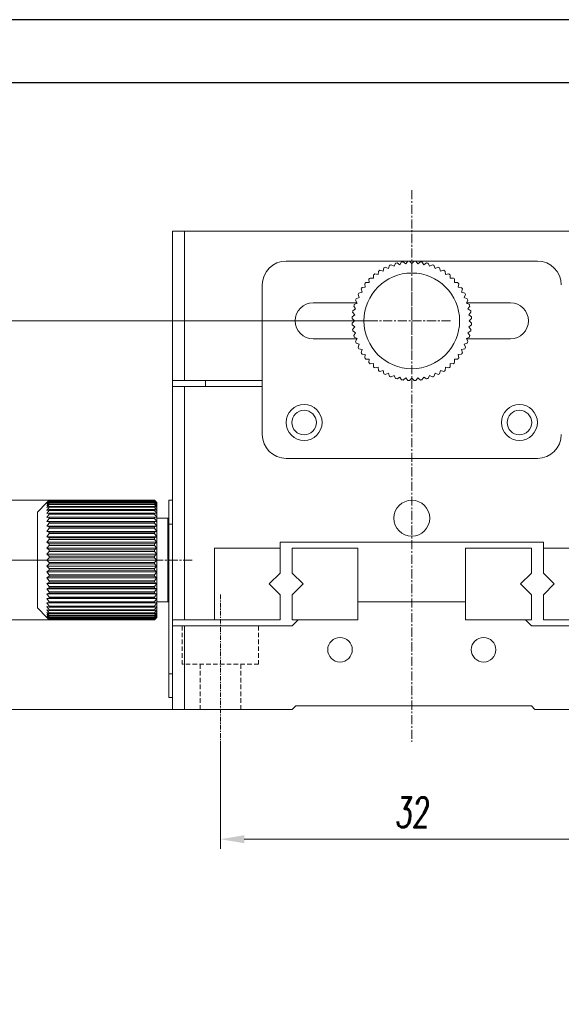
# Model space of a CAD drawing. Header units: millimetres. Extents: x 13381 to 13678, y 211 to 627.
# Tile 33 of 51: x 13435 to 13481, y 545 to 627. Entities that reach past the tile are written whole.
import ezdxf

# ---------------------------------------------------------------- set-up
doc = ezdxf.new("R2010")
doc.units = ezdxf.units.MM
doc.header["$LTSCALE"] = 0.3
doc.linetypes.add('CENTERX2', pattern=[20.32, 12.7, -2.54, 2.54, -2.54])
doc.linetypes.add('DASHED', pattern=[19.05, 12.7, -6.35])
for name, color, linetype, lineweight in [('中心线', 5, 'CENTERX2', 13), ('外框', 7, 'Continuous', 30), ('标注', 1, 'Continuous', 18), ('虚线', 6, 'DASHED', 13)]:
    doc.layers.add(name, color=color, linetype=linetype, lineweight=lineweight)
doc.styles.get("Standard").update_dxf_attribs({"font": 'txt.shx', "width": 0.67, "oblique": 5, "bigfont": 'gbcbig.shx'})
doc.dimstyles.new('1', dxfattribs={"dimtxt": 2.5, "dimasz": 2, "dimexe": 0.8, "dimexo": 0, "dimgap": 1, "dimtad": 1, "dimdec": 1, "dimdsep": 46, "dimtxsty": 'Standard', "dimcen": 0, "dimclrd": 256, "dimclre": 256, "dimclrt": 256, "dimadec": 0, "dimazin": 0, "dimtfac": 1, "dimtdec": 1, "dimtmove": 0, "dimatfit": 3, "dimfxl": 0, "dimtzin": 0, "dimlwd": -1, "dimlwe": -1, "dimarcsym": 0})

# ---------------------------------------------------------------- blocks, each defined once
blk = doc.blocks.new('Y')
at = {"lineweight": 30}
for points in [[(-3857.435, 2213.991), (-4154.435, 2213.991), (-4154.435, 2003.969)], [(-4136.757, 2009.273), (-4136.757, 2208.687), (-3862.739, 2208.687)]]:
    blk.add_lwpolyline(points, dxfattribs=at)
blk = doc.blocks.new('W')
blk.add_blockref('Y', (0, 0))
blk = doc.blocks.new('*D180')
at = {"layer": 'Defpoints', "color": 0}
for p in [(13452.023, 566.966), (13484.023, 566.966), (13452.023, 558.878)]:
    blk.add_point(p, dxfattribs=at)
at = {"layer": '标注'}
for p, q in [((13452.023, 566.966), (13452.023, 558.078)), ((13484.023, 566.966), (13484.023, 558.078)), ((13482.023, 558.878), (13454.023, 558.878))]:
    blk.add_line(p, q, dxfattribs=at)
for points in [[(13454.023, 559.211), (13454.023, 558.544), (13452.023, 558.878)], [(13482.023, 559.211), (13482.023, 558.544), (13484.023, 558.878)]]:
    blk.add_solid(points, dxfattribs=at)
at = {"layer": '标注', "insert": (13468.023, 561.128), "char_height": 2.5, "attachment_point": 5}
blk.add_mtext('32', dxfattribs=at)
blk = doc.blocks.new('*D183')
at = {"layer": 'Defpoints', "color": 0}
for p in [(13437.723, 587.216), (13432.73, 577.224), (13437.723, 577.224)]:
    blk.add_point(p, dxfattribs=at)
at = {"layer": '标注'}
for p, q in [((13432.73, 587.216), (13432.73, 597.113)), ((13437.723, 587.216), (13431.93, 587.216)), ((13432.73, 579.224), (13432.73, 585.216)), ((13437.723, 577.224), (13431.93, 577.224))]:
    blk.add_line(p, q, dxfattribs=at)
for points in [[(13432.397, 585.216), (13433.064, 585.216), (13432.73, 587.216)], [(13432.397, 579.224), (13433.064, 579.224), (13432.73, 577.224)]]:
    blk.add_solid(points, dxfattribs=at)
at = {"layer": '标注', "insert": (13430.48, 594.244), "char_height": 2.5, "attachment_point": 5, "rotation": 90}
blk.add_mtext('%%C10', dxfattribs=at)
blk = doc.blocks.new('*D184')
at = {"layer": 'Defpoints', "color": 0}
for p in [(13464.773, 602.22), (13422.063, 569.72), (13448.023, 569.72)]:
    blk.add_point(p, dxfattribs=at)
at = {"layer": '标注'}
for p, q in [((13464.773, 602.22), (13421.263, 602.22)), ((13422.063, 600.22), (13422.063, 571.72)), ((13448.023, 569.72), (13421.263, 569.72))]:
    blk.add_line(p, q, dxfattribs=at)
for points in [[(13421.73, 600.22), (13422.396, 600.22), (13422.063, 602.22)], [(13421.73, 571.72), (13422.396, 571.72), (13422.063, 569.72)]]:
    blk.add_solid(points, dxfattribs=at)
at = {"layer": '标注', "insert": (13419.813, 585.97), "char_height": 2.5, "attachment_point": 5, "rotation": 90}
blk.add_mtext('32.5', dxfattribs=at)
blk = doc.blocks.new('*D187')
at = {"layer": 'Defpoints', "color": 0}
for p in [(13436.723, 582.22), (13426.926, 569.72), (13448.523, 569.72)]:
    blk.add_point(p, dxfattribs=at)
at = {"layer": '标注'}
for p, q in [((13436.723, 582.22), (13426.126, 582.22)), ((13426.926, 580.22), (13426.926, 571.72)), ((13448.523, 569.72), (13426.126, 569.72))]:
    blk.add_line(p, q, dxfattribs=at)
for points in [[(13426.593, 580.22), (13427.259, 580.22), (13426.926, 582.22)], [(13426.593, 571.72), (13427.259, 571.72), (13426.926, 569.72)]]:
    blk.add_solid(points, dxfattribs=at)
at = {"layer": '标注', "insert": (13424.676, 575.97), "char_height": 2.5, "attachment_point": 5, "rotation": 90}
blk.add_mtext('12.5', dxfattribs=at)

msp = doc.modelspace()

# ---------------------------------------------------------------- linework, layer by layer
at = {"color": 7, "linetype": 'Continuous', "lineweight": 15}
for p, q in [((13448.023, 597.22), (13448.023, 609.72)), ((13448.023, 609.72), (13449.023, 609.72)), ((13449.023, 609.72), (13449.023, 597.22)), ((13487.023, 609.72), (13449.023, 609.72)), ((13478.523, 607.22), (13457.523, 607.22)), ((13466.17, 606.864), (13466.071, 606.605)), ((13466.54, 606.785), (13466.292, 606.911)), ((13466.666, 607.032), (13466.54, 606.785)), ((13467.025, 606.915), (13466.792, 607.066)), ((13467.176, 607.148), (13467.025, 606.915)), ((13467.521, 606.994), (13467.306, 607.168)), ((13467.696, 607.21), (13467.521, 606.994)), ((13468.023, 607.02), (13467.827, 607.216)), ((13468.219, 607.216), (13468.023, 607.02)), ((13468.525, 606.994), (13468.35, 607.21)), ((13468.74, 607.168), (13468.525, 606.994)), ((13469.021, 606.915), (13468.87, 607.148)), ((13469.254, 607.066), (13469.021, 606.915)), ((13469.506, 606.785), (13469.38, 607.032)), ((13469.753, 606.911), (13469.506, 606.785)), ((13469.975, 606.605), (13469.876, 606.864)), ((13464.826, 606.064), (13464.811, 605.787)), ((13465.202, 606.103), (13464.928, 606.147)), ((13465.245, 606.377), (13465.202, 606.103)), ((13465.623, 606.377), (13465.355, 606.449)), ((13465.695, 606.645), (13465.623, 606.377)), ((13466.071, 606.605), (13465.812, 606.705)), ((13470.234, 606.705), (13469.975, 606.605)), ((13470.423, 606.377), (13470.351, 606.645)), ((13470.691, 606.449), (13470.423, 606.377)), ((13470.844, 606.103), (13470.801, 606.377)), ((13471.118, 606.147), (13470.844, 606.103)), ((13471.235, 605.787), (13471.22, 606.064)), ((13455.523, 605.22), (13455.523, 592.72)), ((13464.096, 605.316), (13464.14, 605.042)), ((13464.456, 605.432), (13464.179, 605.418)), ((13464.441, 605.709), (13464.456, 605.432)), ((13464.811, 605.787), (13464.534, 605.802)), ((13471.512, 605.802), (13471.235, 605.787)), ((13471.59, 605.432), (13471.605, 605.709)), ((13471.867, 605.418), (13471.59, 605.432)), ((13471.906, 605.042), (13471.95, 605.316)), ((13463.538, 604.432), (13463.638, 604.173)), ((13463.866, 604.62), (13463.598, 604.548)), ((13463.794, 604.888), (13463.866, 604.62)), ((13464.14, 605.042), (13463.866, 604.998)), ((13472.18, 604.998), (13471.906, 605.042)), ((13472.18, 604.62), (13472.252, 604.888)), ((13472.448, 604.548), (13472.18, 604.62)), ((13472.408, 604.173), (13472.507, 604.432)), ((13463.449, 603.72), (13459.773, 603.72)), ((13463.177, 603.451), (13463.328, 603.218)), ((13463.458, 603.704), (13463.211, 603.578)), ((13463.332, 603.951), (13463.458, 603.704)), ((13463.638, 604.173), (13463.379, 604.073)), ((13472.667, 604.073), (13472.408, 604.173)), ((13472.588, 603.704), (13472.714, 603.951)), ((13472.835, 603.578), (13472.588, 603.704)), ((13476.273, 603.72), (13472.597, 603.72)), ((13472.718, 603.218), (13472.869, 603.451)), ((13463.249, 602.722), (13463.034, 602.547)), ((13463.075, 602.938), (13463.249, 602.722)), ((13463.328, 603.218), (13463.095, 603.067)), ((13472.951, 603.067), (13472.718, 603.218)), ((13472.797, 602.722), (13472.971, 602.938)), ((13473.012, 602.547), (13472.797, 602.722)), ((13463.027, 602.416), (13463.223, 602.22)), ((13463.223, 602.22), (13463.027, 602.024)), ((13463.034, 601.893), (13463.249, 601.718)), ((13472.797, 601.718), (13473.012, 601.893)), ((13472.823, 602.22), (13473.019, 602.416)), ((13473.019, 602.024), (13472.823, 602.22)), ((13463.249, 601.718), (13463.075, 601.503)), ((13463.095, 601.373), (13463.328, 601.222)), ((13463.328, 601.222), (13463.177, 600.99)), ((13472.718, 601.222), (13472.951, 601.373)), ((13472.869, 600.99), (13472.718, 601.222)), ((13472.971, 601.503), (13472.797, 601.718)), ((13459.773, 600.72), (13463.449, 600.72)), ((13463.211, 600.863), (13463.458, 600.737)), ((13463.458, 600.737), (13463.332, 600.49)), ((13463.379, 600.367), (13463.638, 600.268)), ((13463.638, 600.268), (13463.538, 600.009)), ((13472.408, 600.268), (13472.667, 600.367)), ((13472.507, 600.009), (13472.408, 600.268)), ((13472.588, 600.737), (13472.835, 600.863)), ((13472.714, 600.49), (13472.588, 600.737)), ((13472.597, 600.72), (13476.273, 600.72)), ((13463.598, 599.892), (13463.866, 599.82)), ((13463.866, 599.82), (13463.794, 599.552)), ((13463.866, 599.442), (13464.14, 599.399)), ((13464.14, 599.399), (13464.096, 599.125)), ((13471.906, 599.399), (13472.18, 599.442)), ((13471.95, 599.125), (13471.906, 599.399)), ((13472.18, 599.82), (13472.448, 599.892)), ((13472.252, 599.552), (13472.18, 599.82)), ((13464.179, 599.023), (13464.456, 599.008)), ((13464.456, 599.008), (13464.441, 598.731)), ((13464.534, 598.639), (13464.811, 598.653)), ((13464.811, 598.653), (13464.826, 598.376)), ((13471.22, 598.376), (13471.235, 598.653)), ((13471.235, 598.653), (13471.512, 598.639)), ((13471.59, 599.008), (13471.867, 599.023)), ((13471.605, 598.731), (13471.59, 599.008)), ((13464.928, 598.294), (13465.202, 598.337)), ((13465.202, 598.337), (13465.245, 598.063)), ((13465.355, 597.992), (13465.623, 598.063)), ((13465.623, 598.063), (13465.695, 597.795)), ((13465.812, 597.736), (13466.071, 597.835)), ((13466.071, 597.835), (13466.17, 597.576)), ((13469.876, 597.576), (13469.975, 597.835)), ((13469.975, 597.835), (13470.234, 597.736)), ((13470.351, 597.795), (13470.423, 598.063)), ((13470.423, 598.063), (13470.691, 597.992)), ((13470.801, 598.063), (13470.844, 598.337)), ((13470.844, 598.337), (13471.118, 598.294)), ((13449.023, 597.22), (13448.023, 597.22)), ((13448.023, 596.72), (13448.023, 597.22)), ((13455.523, 597.22), (13449.023, 597.22)), ((13450.773, 597.22), (13450.773, 596.72)), ((13466.292, 597.529), (13466.54, 597.655)), ((13466.54, 597.655), (13466.666, 597.408)), ((13466.792, 597.374), (13467.025, 597.525)), ((13467.025, 597.525), (13467.176, 597.292)), ((13467.306, 597.272), (13467.521, 597.447)), ((13467.521, 597.447), (13467.696, 597.231)), ((13467.827, 597.224), (13468.023, 597.42)), ((13468.023, 597.42), (13468.219, 597.224)), ((13468.35, 597.231), (13468.525, 597.447)), ((13468.525, 597.447), (13468.74, 597.272)), ((13468.87, 597.292), (13469.021, 597.525)), ((13469.021, 597.525), (13469.254, 597.374)), ((13469.38, 597.408), (13469.506, 597.655)), ((13469.506, 597.655), (13469.753, 597.529)), ((13448.023, 577.22), (13448.023, 596.72)), ((13449.023, 596.72), (13448.023, 596.72)), ((13449.023, 596.72), (13449.023, 577.22)), ((13449.023, 596.72), (13455.523, 596.72)), ((13457.523, 590.72), (13478.523, 590.72)), ((13437.523, 587.02), (13436.723, 586.22)), ((13437.723, 587.216), (13437.523, 587.02)), ((13437.523, 586.994), (13437.723, 587.21)), ((13437.723, 587.168), (13437.523, 586.994)), ((13437.523, 586.915), (13437.723, 587.148)), ((13437.723, 587.066), (13437.523, 586.915)), ((13437.523, 586.785), (13437.723, 587.032)), ((13437.723, 587.216), (13437.723, 587.21)), ((13437.723, 587.216), (13446.523, 587.216)), ((13437.723, 587.21), (13446.523, 587.21)), ((13437.723, 587.168), (13437.723, 587.148)), ((13437.723, 587.168), (13446.523, 587.168)), ((13437.723, 587.148), (13446.523, 587.148)), ((13437.723, 587.066), (13437.723, 587.032)), ((13437.723, 587.066), (13446.523, 587.066)), ((13437.723, 587.032), (13446.523, 587.032)), ((13446.523, 587.21), (13446.523, 587.216)), ((13446.723, 587.02), (13446.523, 587.216)), ((13446.523, 587.21), (13446.723, 586.994)), ((13446.523, 587.148), (13446.523, 587.168)), ((13446.723, 586.994), (13446.523, 587.168)), ((13446.523, 587.148), (13446.723, 586.915)), ((13446.523, 587.032), (13446.523, 587.066)), ((13446.723, 586.915), (13446.523, 587.066)), ((13446.523, 587.032), (13446.723, 586.785)), ((13446.723, 587.02), (13446.723, 586.994)), ((13446.723, 586.994), (13446.723, 586.915)), ((13448.023, 587.22), (13447.723, 587.22)), ((13447.723, 585.22), (13447.723, 587.22)), ((13436.723, 578.22), (13436.723, 586.22)), ((13437.723, 586.911), (13437.523, 586.785)), ((13437.523, 586.605), (13437.723, 586.864)), ((13437.723, 586.705), (13437.523, 586.605)), ((13437.523, 586.377), (13437.723, 586.645)), ((13437.723, 586.449), (13437.523, 586.377)), ((13437.523, 586.104), (13437.723, 586.377)), ((13437.723, 586.911), (13437.723, 586.864)), ((13437.723, 586.911), (13446.523, 586.911)), ((13437.723, 586.864), (13446.523, 586.864)), ((13437.723, 586.705), (13437.723, 586.645)), ((13437.723, 586.705), (13446.523, 586.705)), ((13437.723, 586.645), (13446.523, 586.645)), ((13437.723, 586.449), (13437.723, 586.377)), ((13437.723, 586.449), (13446.523, 586.449)), ((13437.723, 586.377), (13446.523, 586.377)), ((13446.523, 586.864), (13446.523, 586.911)), ((13446.723, 586.785), (13446.523, 586.911)), ((13446.523, 586.864), (13446.723, 586.605)), ((13446.523, 586.645), (13446.523, 586.705)), ((13446.723, 586.605), (13446.523, 586.705)), ((13446.523, 586.645), (13446.723, 586.377)), ((13446.523, 586.377), (13446.523, 586.449)), ((13446.723, 586.377), (13446.523, 586.449)), ((13446.523, 586.377), (13446.723, 586.104)), ((13446.723, 586.915), (13446.723, 586.785)), ((13446.723, 586.785), (13446.723, 586.605)), ((13446.723, 586.605), (13446.723, 586.377)), ((13446.723, 586.377), (13446.723, 586.104)), ((13437.723, 586.147), (13437.523, 586.104)), ((13437.523, 585.787), (13437.723, 586.064)), ((13437.723, 585.802), (13437.523, 585.787)), ((13437.523, 585.432), (13437.723, 585.709)), ((13437.723, 585.418), (13437.523, 585.432)), ((13437.523, 585.432), (13446.723, 585.432)), ((13437.723, 586.147), (13437.723, 586.064)), ((13437.723, 586.147), (13446.523, 586.147)), ((13437.723, 586.064), (13446.523, 586.064)), ((13437.723, 585.802), (13437.723, 585.709)), ((13437.723, 585.802), (13446.523, 585.802)), ((13437.723, 585.709), (13446.523, 585.709)), ((13437.723, 585.418), (13437.723, 585.316)), ((13437.723, 585.418), (13446.523, 585.418)), ((13446.523, 586.064), (13446.523, 586.147)), ((13446.723, 586.104), (13446.523, 586.147)), ((13446.523, 586.064), (13446.723, 585.787)), ((13446.523, 585.709), (13446.523, 585.802)), ((13446.723, 585.787), (13446.523, 585.802)), ((13446.523, 585.709), (13446.723, 585.432)), ((13446.723, 585.432), (13446.523, 585.418)), ((13446.523, 585.316), (13446.523, 585.418)), ((13446.723, 586.104), (13446.723, 585.787)), ((13446.723, 585.787), (13446.723, 585.432)), ((13447.623, 585.72), (13446.723, 585.72)), ((13446.723, 585.432), (13446.723, 585.042)), ((13447.723, 585.62), (13447.623, 585.72)), ((13447.623, 582.22), (13447.623, 585.72)), ((13437.523, 585.042), (13437.723, 585.316)), ((13437.723, 584.998), (13437.523, 585.042)), ((13437.523, 585.042), (13446.723, 585.042)), ((13437.523, 584.62), (13437.723, 584.888)), ((13437.723, 584.548), (13437.523, 584.62)), ((13437.523, 584.62), (13446.723, 584.62)), ((13437.723, 585.316), (13446.523, 585.316)), ((13437.723, 584.998), (13437.723, 584.888)), ((13437.723, 584.998), (13446.523, 584.998)), ((13437.723, 584.888), (13446.523, 584.888)), ((13437.723, 584.548), (13437.723, 584.432)), ((13437.723, 584.548), (13446.523, 584.548)), ((13446.523, 585.316), (13446.723, 585.042)), ((13446.723, 585.042), (13446.523, 584.998)), ((13446.523, 584.888), (13446.523, 584.998)), ((13446.523, 584.888), (13446.723, 584.62)), ((13446.723, 584.62), (13446.523, 584.548)), ((13446.523, 584.432), (13446.523, 584.548)), ((13446.723, 585.042), (13446.723, 584.62)), ((13446.723, 584.62), (13446.723, 584.173)), ((13448.023, 585.22), (13447.723, 585.22)), ((13447.723, 572.72), (13447.723, 585.22)), ((13437.523, 584.173), (13437.723, 584.432)), ((13437.723, 584.073), (13437.523, 584.173)), ((13437.523, 584.173), (13446.723, 584.173)), ((13437.523, 583.704), (13437.723, 583.951)), ((13437.723, 583.578), (13437.523, 583.704)), ((13437.523, 583.704), (13446.723, 583.704)), ((13437.723, 584.432), (13446.523, 584.432)), ((13437.723, 584.073), (13437.723, 583.951)), ((13437.723, 584.073), (13446.523, 584.073)), ((13437.723, 583.951), (13446.523, 583.951)), ((13446.523, 584.432), (13446.723, 584.173)), ((13446.723, 584.173), (13446.523, 584.073)), ((13446.523, 583.951), (13446.523, 584.073)), ((13446.523, 583.951), (13446.723, 583.704)), ((13446.723, 583.704), (13446.523, 583.578)), ((13446.723, 584.173), (13446.723, 583.704)), ((13446.723, 583.704), (13446.723, 583.218)), ((13479.023, 583.72), (13457.023, 583.72)), ((13457.023, 583.72), (13457.023, 583.22)), ((13479.023, 583.72), (13479.023, 583.22)), ((13437.523, 583.218), (13437.723, 583.451)), ((13437.723, 583.067), (13437.523, 583.218)), ((13437.523, 583.218), (13446.723, 583.218)), ((13437.523, 582.722), (13437.723, 582.938)), ((13437.723, 583.578), (13437.723, 583.451)), ((13437.723, 583.578), (13446.523, 583.578)), ((13437.723, 583.451), (13446.523, 583.451)), ((13437.723, 583.067), (13437.723, 582.938)), ((13437.723, 583.067), (13446.523, 583.067)), ((13437.723, 582.938), (13446.523, 582.938)), ((13446.523, 583.451), (13446.523, 583.578)), ((13446.523, 583.451), (13446.723, 583.218)), ((13446.723, 583.218), (13446.523, 583.067)), ((13446.523, 582.938), (13446.523, 583.067)), ((13446.523, 582.938), (13446.723, 582.722)), ((13446.723, 583.218), (13446.723, 582.722)), ((13457.023, 583.22), (13451.523, 583.22)), ((13451.523, 583.22), (13451.523, 577.22)), ((13457.023, 581.134), (13457.023, 583.22)), ((13463.523, 583.22), (13458.023, 583.22)), ((13458.023, 583.22), (13458.023, 581.134)), ((13463.523, 577.22), (13463.523, 583.22)), ((13472.523, 577.22), (13472.523, 583.22)), ((13472.523, 583.22), (13478.023, 583.22)), ((13478.023, 583.22), (13478.023, 581.134)), ((13484.523, 583.22), (13479.023, 583.22)), ((13479.023, 581.134), (13479.023, 583.22)), ((13437.723, 582.547), (13437.523, 582.722)), ((13437.523, 582.722), (13446.723, 582.722)), ((13437.523, 582.22), (13437.723, 582.416)), ((13437.723, 582.024), (13437.523, 582.22)), ((13437.523, 582.22), (13446.723, 582.22)), ((13437.723, 582.547), (13437.723, 582.416)), ((13437.723, 582.547), (13446.523, 582.547)), ((13437.723, 582.416), (13446.523, 582.416)), ((13446.723, 582.722), (13446.523, 582.547)), ((13446.523, 582.416), (13446.523, 582.547)), ((13446.523, 582.416), (13446.723, 582.22)), ((13446.723, 582.22), (13446.523, 582.024)), ((13446.723, 582.722), (13446.723, 582.22)), ((13446.723, 582.22), (13446.723, 581.718)), ((13447.623, 578.72), (13447.623, 582.22)), ((13437.523, 581.718), (13437.723, 581.893)), ((13437.723, 581.503), (13437.523, 581.718)), ((13437.523, 581.718), (13446.723, 581.718)), ((13437.523, 581.222), (13437.723, 581.373)), ((13437.723, 580.99), (13437.523, 581.222)), ((13437.523, 581.222), (13446.723, 581.222)), ((13437.723, 582.024), (13437.723, 581.893)), ((13437.723, 582.024), (13446.523, 582.024)), ((13437.723, 581.893), (13446.523, 581.893)), ((13437.723, 581.503), (13437.723, 581.373)), ((13437.723, 581.503), (13446.523, 581.503)), ((13437.723, 581.373), (13446.523, 581.373)), ((13446.523, 581.893), (13446.523, 582.024)), ((13446.523, 581.893), (13446.723, 581.718)), ((13446.723, 581.718), (13446.523, 581.503)), ((13446.523, 581.373), (13446.523, 581.503)), ((13446.523, 581.373), (13446.723, 581.222)), ((13446.723, 581.222), (13446.523, 580.99)), ((13446.723, 581.718), (13446.723, 581.222)), ((13446.723, 581.222), (13446.723, 580.737)), ((13437.523, 580.737), (13437.723, 580.863)), ((13437.723, 580.49), (13437.523, 580.737)), ((13437.523, 580.737), (13446.723, 580.737)), ((13437.723, 580.99), (13437.723, 580.863)), ((13437.723, 580.99), (13446.523, 580.99)), ((13437.723, 580.863), (13446.523, 580.863)), ((13437.723, 580.49), (13437.723, 580.367)), ((13437.723, 580.49), (13446.523, 580.49)), ((13446.523, 580.863), (13446.523, 580.99)), ((13446.523, 580.863), (13446.723, 580.737)), ((13446.723, 580.737), (13446.523, 580.49)), ((13446.523, 580.367), (13446.523, 580.49)), ((13446.723, 580.737), (13446.723, 580.268)), ((13457.023, 581.134), (13456.109, 580.22)), ((13458.937, 580.22), (13458.023, 581.134)), ((13477.109, 580.22), (13478.023, 581.134)), ((13479.023, 581.134), (13479.937, 580.22)), ((13437.523, 580.268), (13437.723, 580.367)), ((13437.723, 580.009), (13437.523, 580.268)), ((13437.523, 580.268), (13446.723, 580.268)), ((13437.523, 579.82), (13437.723, 579.892)), ((13437.723, 579.552), (13437.523, 579.82)), ((13437.523, 579.82), (13446.723, 579.82)), ((13437.723, 580.367), (13446.523, 580.367)), ((13437.723, 580.009), (13437.723, 579.892)), ((13437.723, 580.009), (13446.523, 580.009)), ((13437.723, 579.892), (13446.523, 579.892)), ((13446.523, 580.367), (13446.723, 580.268)), ((13446.723, 580.268), (13446.523, 580.009)), ((13446.523, 579.892), (13446.523, 580.009)), ((13446.523, 579.892), (13446.723, 579.82)), ((13446.723, 579.82), (13446.523, 579.552)), ((13446.723, 580.268), (13446.723, 579.82)), ((13446.723, 579.82), (13446.723, 579.399)), ((13456.109, 580.22), (13457.023, 579.306)), ((13458.023, 579.306), (13458.937, 580.22)), ((13478.023, 579.306), (13477.109, 580.22)), ((13479.937, 580.22), (13479.023, 579.306)), ((13437.523, 579.399), (13437.723, 579.442)), ((13437.723, 579.125), (13437.523, 579.399)), ((13437.523, 579.399), (13446.723, 579.399)), ((13437.523, 579.008), (13437.723, 579.023)), ((13437.723, 578.731), (13437.523, 579.008)), ((13437.523, 579.008), (13446.723, 579.008)), ((13437.723, 579.552), (13437.723, 579.442)), ((13437.723, 579.552), (13446.523, 579.552)), ((13437.723, 579.442), (13446.523, 579.442)), ((13437.723, 579.125), (13437.723, 579.023)), ((13437.723, 579.125), (13446.523, 579.125)), ((13437.723, 579.023), (13446.523, 579.023)), ((13446.523, 579.442), (13446.523, 579.552)), ((13446.523, 579.442), (13446.723, 579.399)), ((13446.723, 579.399), (13446.523, 579.125)), ((13446.523, 579.023), (13446.523, 579.125)), ((13446.523, 579.023), (13446.723, 579.008)), ((13446.723, 579.008), (13446.523, 578.731)), ((13446.723, 579.399), (13446.723, 579.008)), ((13446.723, 579.008), (13446.723, 578.653)), ((13447.623, 578.72), (13447.723, 578.82)), ((13457.023, 577.22), (13457.023, 579.306)), ((13458.023, 579.306), (13458.023, 577.22)), ((13478.023, 579.306), (13478.023, 577.22)), ((13479.023, 577.22), (13479.023, 579.306)), ((13436.723, 578.22), (13437.523, 577.42)), ((13437.523, 578.653), (13437.723, 578.639)), ((13437.723, 578.376), (13437.523, 578.653)), ((13437.523, 578.337), (13437.723, 578.294)), ((13437.723, 578.063), (13437.523, 578.337)), ((13437.523, 578.063), (13437.723, 577.992)), ((13437.723, 577.795), (13437.523, 578.063)), ((13437.723, 578.731), (13437.723, 578.639)), ((13437.723, 578.731), (13446.523, 578.731)), ((13437.723, 578.639), (13446.523, 578.639)), ((13437.723, 578.376), (13437.723, 578.294)), ((13437.723, 578.376), (13446.523, 578.376)), ((13437.723, 578.294), (13446.523, 578.294)), ((13437.723, 578.063), (13437.723, 577.992)), ((13437.723, 578.063), (13446.523, 578.063)), ((13437.723, 577.992), (13446.523, 577.992)), ((13446.523, 578.639), (13446.523, 578.731)), ((13446.523, 578.639), (13446.723, 578.653)), ((13446.723, 578.653), (13446.523, 578.376)), ((13446.523, 578.294), (13446.523, 578.376)), ((13446.523, 578.294), (13446.723, 578.337)), ((13446.723, 578.337), (13446.523, 578.063)), ((13446.523, 577.992), (13446.723, 578.063)), ((13446.523, 577.992), (13446.523, 578.063)), ((13446.723, 578.063), (13446.523, 577.795)), ((13446.723, 578.72), (13447.623, 578.72)), ((13446.723, 578.653), (13446.723, 578.337)), ((13446.723, 578.337), (13446.723, 578.063)), ((13446.723, 578.063), (13446.723, 577.835)), ((13463.523, 577.22), (13463.523, 578.72)), ((13463.523, 578.72), (13472.523, 578.72)), ((13472.523, 577.22), (13472.523, 578.72)), ((13437.523, 577.835), (13437.723, 577.736)), ((13437.723, 577.576), (13437.523, 577.835)), ((13437.523, 577.655), (13437.723, 577.529)), ((13437.723, 577.408), (13437.523, 577.655)), ((13437.523, 577.525), (13437.723, 577.374)), ((13437.723, 577.292), (13437.523, 577.525)), ((13437.523, 577.447), (13437.723, 577.272)), ((13437.723, 577.231), (13437.523, 577.447)), ((13437.523, 577.42), (13437.723, 577.224)), ((13437.723, 577.795), (13437.723, 577.736)), ((13437.723, 577.795), (13446.523, 577.795)), ((13437.723, 577.736), (13446.523, 577.736)), ((13437.723, 577.576), (13437.723, 577.529)), ((13437.723, 577.576), (13446.523, 577.576)), ((13437.723, 577.529), (13446.523, 577.529)), ((13437.723, 577.408), (13437.723, 577.374)), ((13437.723, 577.408), (13446.523, 577.408)), ((13437.723, 577.374), (13446.523, 577.374)), ((13437.723, 577.292), (13437.723, 577.272)), ((13437.723, 577.292), (13446.523, 577.292)), ((13437.723, 577.272), (13446.523, 577.272)), ((13437.723, 577.231), (13437.723, 577.224)), ((13437.723, 577.231), (13446.523, 577.231)), ((13437.723, 577.224), (13446.523, 577.224)), ((13446.523, 577.736), (13446.723, 577.835)), ((13446.723, 577.835), (13446.523, 577.576)), ((13446.523, 577.736), (13446.523, 577.795)), ((13446.523, 577.529), (13446.723, 577.655)), ((13446.723, 577.655), (13446.523, 577.408)), ((13446.523, 577.529), (13446.523, 577.576)), ((13446.523, 577.374), (13446.723, 577.525)), ((13446.723, 577.525), (13446.523, 577.292)), ((13446.523, 577.272), (13446.723, 577.447)), ((13446.723, 577.447), (13446.523, 577.231)), ((13446.523, 577.224), (13446.723, 577.42)), ((13446.523, 577.374), (13446.523, 577.408)), ((13446.523, 577.272), (13446.523, 577.292)), ((13446.523, 577.224), (13446.523, 577.231)), ((13446.723, 577.835), (13446.723, 577.655)), ((13446.723, 577.655), (13446.723, 577.525)), ((13446.723, 577.525), (13446.723, 577.447)), ((13446.723, 577.447), (13446.723, 577.42)), ((13449.023, 577.22), (13448.023, 577.22)), ((13448.023, 576.72), (13448.023, 577.22)), ((13451.523, 577.22), (13449.023, 577.22)), ((13451.523, 577.22), (13457.023, 577.22)), ((13458.023, 577.22), (13463.523, 577.22)), ((13458.523, 577.22), (13458.023, 576.72)), ((13458.523, 577.22), (13463.523, 577.22)), ((13478.023, 577.22), (13472.523, 577.22)), ((13472.523, 577.22), (13477.523, 577.22)), ((13478.023, 576.72), (13477.523, 577.22)), ((13484.523, 577.22), (13479.023, 577.22)), ((13448.023, 576.72), (13448.023, 569.72)), ((13448.023, 576.72), (13449.023, 576.72)), ((13449.023, 576.72), (13449.023, 569.72)), ((13449.023, 576.72), (13458.023, 576.72)), ((13478.023, 576.72), (13487.023, 576.72)), ((13448.023, 572.72), (13447.723, 572.72)), ((13447.723, 570.72), (13447.723, 572.72)), ((13448.023, 570.72), (13447.723, 570.72)), ((13448.023, 569.72), (13449.023, 569.72)), ((13449.023, 569.72), (13458.023, 569.72)), ((13458.023, 569.72), (13458.323, 570.02)), ((13478.023, 570.02), (13458.323, 570.02)), ((13478.023, 570.02), (13478.323, 569.72)), ((13478.323, 569.72), (13487.023, 569.72))]:
    msp.add_line(p, q, dxfattribs=at)
for centre, radius in [((13468.023, 602.22), 4), ((13459.023, 593.72), 1.5), ((13477.023, 593.72), 1.5), ((13459.023, 593.72), 1.025), ((13477.023, 593.72), 1.025), ((13468.023, 585.72), 1.5), ((13462.023, 574.72), 1.025), ((13474.023, 574.72), 1.025)]:
    msp.add_circle(centre, radius, dxfattribs=at)
for centre, radius, start, end in [((13457.523, 605.22), 2, 90, 180), ((13468.023, 602.22), 5, 110.2483, 111.7517), ((13468.023, 602.22), 5, 104.2483, 105.7517), ((13468.023, 602.22), 5, 98.2483, 99.7517), ((13468.023, 602.22), 5, 92.2483, 93.7517), ((13468.023, 602.22), 5, 86.2483, 87.7517), ((13468.023, 602.22), 5, 80.2483, 81.7517), ((13468.023, 602.22), 5, 74.2483, 75.7517), ((13468.023, 602.22), 5, 68.2483, 69.7517), ((13478.523, 605.22), 2, 0, 90), ((13468.023, 602.22), 5, 128.2483, 129.7517), ((13468.023, 602.22), 5, 122.2483, 123.7517), ((13468.023, 602.22), 5, 116.2483, 117.7517), ((13468.023, 602.22), 5, 62.2483, 63.7517), ((13468.023, 602.22), 5, 56.2483, 57.7517), ((13468.023, 602.22), 5, 50.2483, 51.7517), ((13468.023, 602.22), 5, 140.2483, 141.7517), ((13468.023, 602.22), 5, 134.2483, 135.7517), ((13468.023, 602.22), 5, 44.2483, 45.7517), ((13468.023, 602.22), 5, 38.2483, 39.7517), ((13468.023, 602.22), 5, 152.2483, 153.7517), ((13468.023, 602.22), 5, 146.2483, 147.7517), ((13468.023, 602.22), 5, 32.2483, 33.7517), ((13468.023, 602.22), 5, 26.2483, 27.7517), ((13459.773, 602.22), 1.5, 90, 270), ((13468.023, 602.22), 5, 164.2483, 165.7517), ((13468.023, 602.22), 5, 158.2483, 159.7517), ((13468.023, 602.22), 5, 20.2483, 21.7517), ((13468.023, 602.22), 5, 14.2483, 15.7517), ((13476.273, 602.22), 1.5, 270, 90), ((13468.023, 602.22), 5, 170.2483, 171.7517), ((13468.023, 602.22), 5, 8.2483, 9.7517), ((13468.023, 602.22), 5, 176.2483, 177.7517), ((13468.023, 602.22), 5, 182.2483, 183.7517), ((13468.023, 602.22), 5, 2.2483, 3.7517), ((13468.023, 602.22), 5, 356.2483, 357.7517), ((13468.023, 602.22), 5, 188.2483, 189.7517), ((13468.023, 602.22), 5, 194.2483, 195.7517), ((13468.023, 602.22), 5, 344.2483, 345.7517), ((13468.023, 602.22), 5, 350.2483, 351.7517), ((13468.023, 602.22), 5, 200.2483, 201.7517), ((13468.023, 602.22), 5, 338.2483, 339.7517), ((13468.023, 602.22), 5, 206.2483, 207.7517), ((13468.023, 602.22), 5, 212.2483, 213.7517), ((13468.023, 602.22), 5, 326.2483, 327.7517), ((13468.023, 602.22), 5, 332.2483, 333.7517), ((13468.023, 602.22), 5, 218.2483, 219.7517), ((13468.023, 602.22), 5, 224.2483, 225.7517), ((13468.023, 602.22), 5, 314.2483, 315.7517), ((13468.023, 602.22), 5, 320.2483, 321.7517), ((13468.023, 602.22), 5, 230.2483, 231.7517), ((13468.023, 602.22), 5, 236.2483, 237.7517), ((13468.023, 602.22), 5, 242.2483, 243.7517), ((13468.023, 602.22), 5, 296.2483, 297.7517), ((13468.023, 602.22), 5, 302.2483, 303.7517), ((13468.023, 602.22), 5, 308.2483, 309.7517), ((13468.023, 602.22), 5, 248.2483, 249.7517), ((13468.023, 602.22), 5, 254.2483, 255.7517), ((13468.023, 602.22), 5, 260.2483, 261.7517), ((13468.023, 602.22), 5, 266.2483, 267.7517), ((13468.023, 602.22), 5, 272.2483, 273.7517), ((13468.023, 602.22), 5, 278.2483, 279.7517), ((13468.023, 602.22), 5, 284.2483, 285.7517), ((13468.023, 602.22), 5, 290.2483, 291.7517), ((13457.523, 592.72), 2, 180, 270), ((13478.523, 592.72), 2, 270, 0)]:
    msp.add_arc(centre, radius, start, end, dxfattribs=at)
at = {"layer": '中心线', "ltscale": 0.2}
for p, q in [((13468.023, 613.145), (13468.023, 567.017)), ((13468.023, 605.47), (13468.023, 598.97)), ((13471.273, 602.22), (13464.773, 602.22)), ((13436.723, 582.22), (13449.776, 582.22))]:
    msp.add_line(p, q, dxfattribs=at)
at = {"layer": '中心线', "ltscale": 0.1}
msp.add_line((13452.023, 579.328), (13452.023, 566.966), dxfattribs=at)
at = {"layer": '虚线', "ltscale": 0.1}
for p, q in [((13448.823, 576.72), (13448.823, 573.52)), ((13455.223, 576.72), (13455.223, 573.52)), ((13455.223, 573.52), (13448.823, 573.52)), ((13450.323, 573.52), (13450.323, 569.72)), ((13453.723, 573.52), (13453.723, 569.72))]:
    msp.add_line(p, q, dxfattribs=at)

# ---------------------------------------------------------------- block references
at = {"layer": '外框', "lineweight": 25, "xscale": 0.991439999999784, "yscale": 0.9914400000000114, "zscale": 0.9914399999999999}
msp.add_blockref('W', (17500.172, -1567.638), dxfattribs=at)

# ---------------------------------------------------------------- dimensions: what is measured, and where the dimension line sits
at = {"layer": '标注'}
for base, p1, p2, picture, middle in [((13422.063, 569.72), (13464.773, 602.22), (13448.023, 569.72), '*D184', (13419.813, 585.97)), ((13426.926, 569.72), (13436.723, 582.22), (13448.523, 569.72), '*D187', (13424.676, 575.97))]:
    dim = msp.add_linear_dim(base=base, p1=p1, p2=p2, angle=270, dimstyle='1', dxfattribs=at)
    dim.commit()
    dim.dimension.update_dxf_attribs({"geometry": picture, "text_midpoint": middle})
dim = msp.add_linear_dim(base=(13432.73, 577.224), p1=(13437.723, 587.216), p2=(13437.723, 577.224), angle=270, text='%%C10', dimstyle='1', dxfattribs=at)
dim.commit()
dim.dimension.update_dxf_attribs({"geometry": '*D183', "text_midpoint": (13432.73, 594.244), "dimtype": 160})
dim = msp.add_linear_dim(base=(13452.023, 558.878), p1=(13484.023, 566.966), p2=(13452.023, 566.966), dimstyle='1', dxfattribs=at)
dim.commit()
dim.dimension.update_dxf_attribs({"geometry": '*D180', "text_midpoint": (13468.023, 561.128)})

doc.saveas('drawing.dxf')
